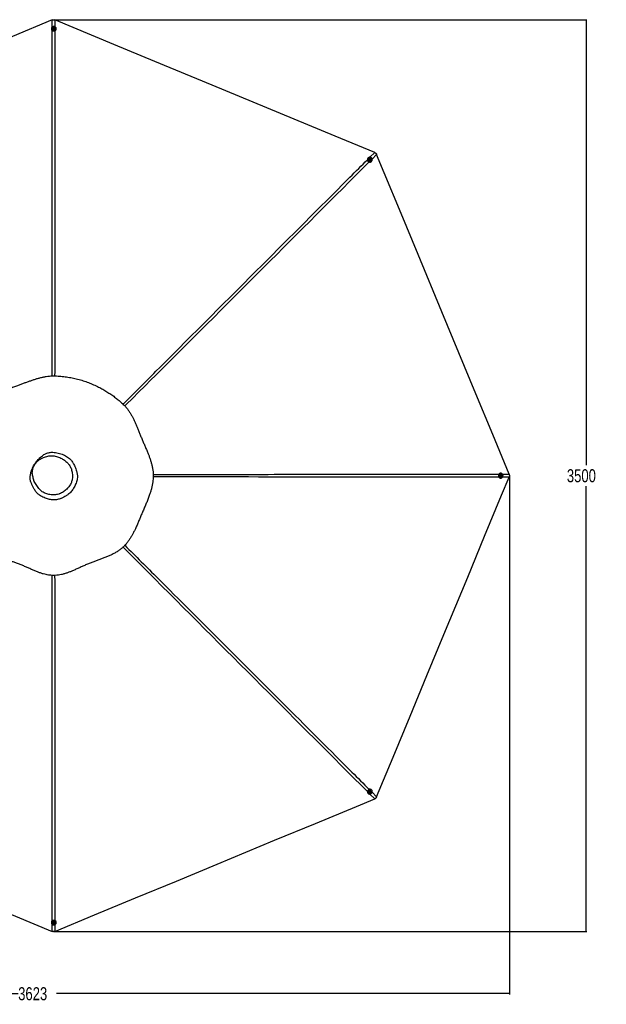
# Paper-space layout 'Surface Plate' of a CAD drawing. Header units: millimetres. Extents: x 2386 to 18395, y 1192 to 15955.
# Tile 35 of 48: x 6305 to 10808, y 8398 to 15955. Entities that reach past the tile are written whole.
import ezdxf

# ---------------------------------------------------------------- set-up
doc = ezdxf.new("R2010")
doc.units = ezdxf.units.MM
doc.layers.add('COMPONENT_GEOMETRY', color=7, linetype='Continuous')
doc.styles.add('SLDTEXTSTYLE1', font='TXT', dxfattribs={"width": 0.75})
doc.dimstyles.new('SLDDIMSTYLE2', dxfattribs={"dimtxt": 100, "dimasz": 6.604, "dimexe": 0, "dimexo": 0.0625, "dimgap": 25, "dimtad": 0, "dimtih": 1, "dimtoh": 1, "dimdec": 0, "dimlfac": 0.5, "dimrnd": 1e-09, "dimzin": 12, "dimdsep": 46, "dimtxsty": 'SLDTEXTSTYLE1', "dimsah": 1, "dimcen": 0.09, "dimadec": 0, "dimazin": 3, "dimtfac": 1, "dimtdec": 3, "dimtofl": 0, "dimtmove": 0, "dimatfit": 3, "dimfxl": 1, "dimfrac": 2, "dimtolj": 1, "dimtzin": 12, "dimarcsym": 0})

# ---------------------------------------------------------------- blocks, each defined once
blk = doc.blocks.new('_D_8')
at = {"layer": 'COMPONENT_GEOMETRY', "color": 7, "ltscale": 2}
for p, q in [((6586.8, 15955.4), (10659.2, 15955.4)), ((10652.8, 15955.4), (10652.8, 12534.8)), ((10652.8, 8955.6), (10652.8, 12376.1)), ((6601.7, 8955.6), (10659.2, 8955.6))]:
    blk.add_line(p, q, dxfattribs=at)
for points in [[(10652.8, 15955.4), (10651.8, 15948.8), (10653.8, 15948.8)], [(10652.8, 8955.6), (10653.8, 8962.2), (10651.8, 8962.2)]]:
    blk.add_solid(points, dxfattribs=at)
at = {"layer": 'COMPONENT_GEOMETRY', "color": 7, "ltscale": 2, "insert": (10505, 12505), "char_height": 100, "attachment_point": 1, "style": 'SLDTEXTSTYLE1'}
blk.add_mtext('3500', dxfattribs=at)
blk = doc.blocks.new('_D_9')
at = {"layer": 'COMPONENT_GEOMETRY', "color": 7, "ltscale": 2}
for p, q in [((10064.2, 12394.7), (10064.2, 8473.1)), ((2818.4, 12319.2), (2818.4, 8473.1)), ((2818.4, 8479.5), (6293.5, 8479.5)), ((10064.2, 8479.5), (6589.1, 8479.5))]:
    blk.add_line(p, q, dxfattribs=at)
for points in [[(2818.4, 8479.5), (2825, 8478.4), (2825, 8480.5)], [(10064.2, 8479.5), (10057.6, 8480.5), (10057.6, 8478.4)]]:
    blk.add_solid(points, dxfattribs=at)
at = {"layer": 'COMPONENT_GEOMETRY', "color": 7, "ltscale": 2, "insert": (6293.5, 8529), "char_height": 100, "attachment_point": 1, "style": 'SLDTEXTSTYLE1'}
blk.add_mtext('3623', dxfattribs=at)

psp = doc.layouts.new('Surface Plate')

# ---------------------------------------------------------------- linework, layer by layer
at = {"color": 8, "linetype": 'Continuous', "lineweight": 25, "ltscale": 2}
for p, q in [((6553.75, 15897.66), (6553.74, 15953.18)), ((6574.98, 15953.18), (6574.97, 15901.48)), ((8992.84, 14898.95), (9030.11, 14936.23)), ((9045.13, 14921.21), (9009.79, 14885.89)), ((10062.07, 12444.84), (10011.91, 12444.85)), ((10012.07, 12466.08), (10062.07, 12466.08)), ((9030.11, 9974.7), (8992.83, 10011.99)), ((9009.74, 10025.09), (9045.13, 9989.71)), ((6553.74, 8957.75), (6553.75, 9013.22)), ((6574.97, 9009.48), (6574.98, 8957.75))]:
    psp.add_line(p, q, dxfattribs=at)
at = {"color": 7, "linetype": 'Continuous', "lineweight": 25, "ltscale": 2}
for p, q in [((6548.41, 15886.03), (6548.42, 15884.62)), ((6557.71, 15886.38), (6557.71, 15886.07)), ((6563.75, 15888.59), (6565.72, 15891.2)), ((6565.23, 15885.72), (6563.75, 15888.59)), ((6564.14, 15887.84), (6564.74, 15888.64)), ((6564.74, 15888.64), (6565.73, 15889.94)), ((6568.68, 15885.47), (6565.23, 15885.72)), ((6565.72, 15891.2), (6569.18, 15890.94)), ((6565.73, 15889.94), (6565.72, 15891.2)), ((6565.73, 15889.94), (6567.46, 15889.81)), ((6567.46, 15889.81), (6569.18, 15889.68)), ((6570.66, 15888.07), (6568.68, 15885.47)), ((6569.18, 15890.94), (6570.66, 15888.07)), ((6569.18, 15889.68), (6569.18, 15890.94)), ((6569.18, 15889.68), (6569.92, 15888.25)), ((6569.92, 15888.25), (6570.27, 15887.57)), ((6576.71, 15886.16), (6576.71, 15886.46)), ((6586.02, 15884.79), (6586.01, 15886.2)), ((8979.71, 14894.55), (8978.72, 14893.56)), ((8986.52, 14888.21), (8986.31, 14888)), ((8991.36, 14882.42), (8992.35, 14885.49)), ((8993.62, 14879.79), (8991.36, 14882.42)), ((8992.09, 14884.69), (8993.08, 14884.83)), ((8992.35, 14885.49), (8995.58, 14885.94)), ((8993.08, 14884.83), (8994.7, 14885.05)), ((8996.86, 14880.24), (8993.62, 14879.79)), ((8994.7, 14885.05), (8995.58, 14885.94)), ((8994.7, 14885.05), (8995.83, 14883.74)), ((8995.58, 14885.94), (8997.84, 14883.32)), ((8995.83, 14883.74), (8996.96, 14882.43)), ((8996.47, 14880.89), (8996.23, 14880.16)), ((8996.96, 14882.43), (8996.47, 14880.89)), ((8997.84, 14883.32), (8996.86, 14880.24)), ((8996.96, 14882.43), (8997.84, 14883.32)), ((8999.79, 14874.6), (9000, 14874.82)), ((9005.39, 14867.05), (9006.38, 14868.05)), ((9997.86, 12474.26), (9996.46, 12474.26)), ((9996.46, 12436.66), (9997.86, 12436.66)), ((9997.2, 12453.98), (9997.46, 12457.43)), ((9999.81, 12452.01), (9997.2, 12453.98)), ((9997.46, 12457.43), (10000.32, 12458.92)), ((9998.16, 12464.96), (9997.86, 12464.96)), ((9997.86, 12445.96), (9998.16, 12445.96)), ((9999.99, 12452.75), (9999.3, 12452.39)), ((9999.58, 12458.53), (10000.38, 12457.93)), ((10002.68, 12453.49), (9999.81, 12452.01)), ((10001.42, 12453.49), (9999.99, 12452.75)), ((10000.32, 12458.92), (10002.93, 12456.94)), ((10000.38, 12457.93), (10001.68, 12456.94)), ((10001.55, 12455.22), (10001.42, 12453.49)), ((10001.42, 12453.49), (10002.68, 12453.49)), ((10001.68, 12456.94), (10001.55, 12455.22)), ((10001.68, 12456.94), (10002.93, 12456.94)), ((10002.93, 12456.94), (10002.68, 12453.49)), ((8978.72, 10017.37), (8979.71, 10016.37)), ((8986.31, 10022.93), (8986.52, 10022.71)), ((8991.53, 10029.04), (8994.15, 10031.3)), ((8991.98, 10025.8), (8991.53, 10029.04)), ((8992.63, 10026.2), (8991.89, 10026.44)), ((8995.06, 10024.82), (8991.98, 10025.8)), ((8994.17, 10025.71), (8992.63, 10026.2)), ((8994.15, 10031.3), (8997.23, 10030.32)), ((8995.49, 10026.84), (8994.17, 10025.71)), ((8994.17, 10025.71), (8995.06, 10024.82)), ((8997.68, 10027.08), (8995.06, 10024.82)), ((8996.8, 10027.97), (8995.49, 10026.84)), ((8996.43, 10030.57), (8996.57, 10029.59)), ((8996.57, 10029.59), (8996.8, 10027.97)), ((8996.8, 10027.97), (8997.68, 10027.08)), ((8997.23, 10030.32), (8997.68, 10027.08)), ((9000, 10036.1), (8999.79, 10036.32)), ((9006.38, 10042.88), (9005.39, 10043.87)), ((6548.42, 9026.3), (6548.41, 9024.89)), ((6557.71, 9024.85), (6557.71, 9024.55)), ((6563.75, 9022.85), (6565.72, 9025.46)), ((6565.24, 9019.99), (6563.75, 9022.85)), ((6564.5, 9022.68), (6564.14, 9023.37)), ((6565.24, 9021.24), (6564.5, 9022.68)), ((6565.24, 9021.24), (6565.24, 9019.99)), ((6566.97, 9021.11), (6565.24, 9021.24)), ((6568.69, 9019.73), (6565.24, 9019.99)), ((6565.72, 9025.46), (6569.17, 9025.2)), ((6568.69, 9020.98), (6566.97, 9021.11)), ((6570.66, 9022.34), (6568.69, 9019.73)), ((6569.68, 9022.29), (6568.69, 9020.98)), ((6568.69, 9020.98), (6568.69, 9019.73)), ((6569.17, 9025.2), (6570.66, 9022.34)), ((6570.27, 9023.08), (6569.68, 9022.29)), ((6576.71, 9024.46), (6576.71, 9024.77)), ((6586.01, 9024.73), (6586.02, 9026.14))]:
    psp.add_line(p, q, dxfattribs=at)
at = {"color": 7, "linetype": 'Continuous', "lineweight": 25, "ltscale": 2, "flags": 128}
for points in [[(6553.74, 15953.18), (6249.15, 15827.01), (5935.08, 15696.92), (5621, 15566.82), (5306.93, 15436.73), (4866.89, 15254.46), (4552.82, 15124.37), (4238.74, 14994.27), (4100.46, 14937)], [(9030.11, 14936.23), (8725.52, 15062.39), (8411.45, 15192.49), (8097.37, 15322.58), (7783.29, 15452.68), (7343.26, 15634.94), (7029.18, 15765.04), (6715.11, 15895.13), (6574.98, 15953.18)], [(6585.48, 15890.18), (6584.27, 15893.37), (6582.4, 15896.27), (6579.94, 15898.79), (6577, 15900.81), (6573.68, 15902.28), (6570.11, 15903.12), (6566.43, 15903.31), (6562.78, 15902.83), (6559.3, 15901.72), (6556.13, 15900.01), (6553.38, 15897.76), (6551.16, 15895.06), (6549.56, 15892.02), (6548.64, 15888.76), (6548.43, 15885.39), (6548.94, 15882.05), (6550.16, 15878.86), (6552.03, 15875.96), (6554.48, 15873.44), (6557.43, 15871.42), (6560.75, 15869.95), (6564.31, 15869.11), (6567.99, 15868.92), (6571.64, 15869.4), (6575.12, 15870.51), (6578.3, 15872.23), (6581.05, 15874.47), (6583.27, 15877.17), (6584.87, 15880.21), (6585.79, 15883.48), (6586, 15886.84), (6585.48, 15890.18)], [(6567.99, 15895.09), (6565.41, 15894.96), (6562.96, 15894.19), (6560.83, 15892.85), (6559.17, 15891.04), (6558.1, 15888.88), (6557.71, 15886.54), (6558.03, 15884.19), (6559.03, 15882), (6560.63, 15880.15), (6562.72, 15878.76), (6565.15, 15877.93), (6567.73, 15877.74), (6570.27, 15878.19), (6572.58, 15879.25), (6574.5, 15880.85), (6575.87, 15882.85), (6576.6, 15885.12), (6576.64, 15887.49), (6575.98, 15889.78), (6574.66, 15891.82), (6572.8, 15893.46), (6570.52, 15894.58), (6567.99, 15895.09)], [(6567.59, 15892.66), (6565.75, 15892.47), (6564.13, 15891.65), (6562.98, 15890.32), (6562.47, 15888.69), (6562.68, 15887), (6563.58, 15885.52), (6565.03, 15884.46), (6566.81, 15884), (6568.65, 15884.19), (6570.27, 15885.02), (6571.43, 15886.35), (6571.94, 15887.98), (6571.73, 15889.66), (6570.83, 15891.14), (6569.38, 15892.2), (6567.59, 15892.66)], [(8978.72, 14893.56), (8978.26, 14893.07), (8976.26, 14890.34), (8974.87, 14887.23), (8974.13, 14883.85), (8974.09, 14880.34), (8974.74, 14876.82), (8976.05, 14873.44), (8977.98, 14870.32), (8980.45, 14867.58), (8983.36, 14865.34), (8986.61, 14863.67), (8990.07, 14862.64), (8993.6, 14862.28), (8997.08, 14862.62), (9000.36, 14863.64), (9003.32, 14865.3), (9005.39, 14867.05)], [(9008.84, 14871.26), (9010.24, 14874.37), (9010.97, 14877.75), (9011.01, 14881.27), (9010.36, 14884.78), (9009.05, 14888.17), (9007.12, 14891.28), (9004.66, 14894.02), (9001.74, 14896.27), (8998.49, 14897.94), (8995.03, 14898.97), (8991.5, 14899.32), (8988.02, 14898.98), (8984.74, 14897.96), (8981.78, 14896.3), (8979.25, 14894.07), (8977.25, 14891.34), (8975.86, 14888.23), (8975.13, 14884.85), (8975.08, 14881.33), (8975.73, 14877.82), (8977.04, 14874.44), (8978.97, 14871.32), (8981.44, 14868.58), (8984.35, 14866.34), (8987.6, 14864.66), (8991.06, 14863.63), (8994.59, 14863.28), (8998.07, 14863.62), (9001.35, 14864.64), (9004.31, 14866.3), (9006.84, 14868.53), (9008.84, 14871.26)], [(8999.94, 14887.1), (8998.03, 14888.83), (8995.75, 14890.02), (8993.3, 14890.59), (8990.84, 14890.47), (8988.56, 14889.7), (8986.63, 14888.32), (8985.19, 14886.43), (8984.35, 14884.18), (8984.17, 14881.73), (8984.66, 14879.27), (8985.8, 14876.97), (8987.48, 14875.01), (8989.6, 14873.53), (8991.99, 14872.65), (8994.47, 14872.42), (8996.86, 14872.87), (8998.99, 14873.96), (9000.69, 14875.61), (9001.84, 14877.7), (9002.35, 14880.07), (9002.19, 14882.55), (9001.37, 14884.95), (8999.94, 14887.1)], [(10062.07, 12466.08), (9935.91, 12770.67), (9805.82, 13084.74), (9675.72, 13398.82), (9545.63, 13712.9), (9363.36, 14152.93), (9233.26, 14467.01), (9103.17, 14781.08), (9045.13, 14921.21)], [(8997.95, 14885.66), (8996.51, 14886.82), (8994.78, 14887.38), (8993.02, 14887.26), (8991.51, 14886.47), (8990.46, 14885.12), (8990.05, 14883.44), (8990.33, 14881.67), (8991.26, 14880.08), (8992.7, 14878.91), (8994.43, 14878.35), (8996.19, 14878.48), (8997.7, 14879.27), (8998.74, 14880.61), (8999.16, 14882.3), (8998.88, 14884.07), (8997.95, 14885.66)], [(9996.46, 12474.26), (9995.73, 12474.25), (9992.38, 12473.73), (9989.2, 12472.51), (9986.29, 12470.64), (9983.77, 12468.18), (9981.74, 12465.24), (9980.28, 12461.92), (9979.44, 12458.35), (9979.25, 12454.67), (9979.72, 12451.02), (9980.84, 12447.54), (9982.55, 12444.37), (9984.8, 12441.62), (9987.5, 12439.4), (9990.55, 12437.8), (9993.81, 12436.88), (9996.46, 12436.66)], [(10001.93, 12437.2), (10005.12, 12438.41), (10008.03, 12440.29), (10010.54, 12442.74), (10012.57, 12445.69), (10014.04, 12449.01), (10014.88, 12452.58), (10015.07, 12456.26), (10014.59, 12459.91), (10013.48, 12463.39), (10011.76, 12466.56), (10009.51, 12469.31), (10006.81, 12471.52), (10003.77, 12473.12), (10000.5, 12474.04), (9997.13, 12474.25), (9993.79, 12473.73), (9990.6, 12472.51), (9987.69, 12470.64), (9985.18, 12468.18), (9983.15, 12465.24), (9981.68, 12461.92), (9980.84, 12458.35), (9980.65, 12454.67), (9981.13, 12451.02), (9982.24, 12447.54), (9983.96, 12444.37), (9986.21, 12441.62), (9988.91, 12439.4), (9991.95, 12437.8), (9995.22, 12436.88), (9998.59, 12436.68), (10001.93, 12437.2)], [(9045.13, 9989.71), (9171.29, 10294.3), (9301.38, 10608.38), (9431.48, 10922.45), (9561.57, 11236.53), (9743.84, 11676.56), (9873.94, 11990.64), (10004.03, 12304.71), (10062.07, 12444.84)], [(10006.84, 12454.69), (10006.71, 12457.27), (10005.94, 12459.72), (10004.6, 12461.85), (10002.78, 12463.51), (10000.62, 12464.58), (9998.28, 12464.96), (9995.93, 12464.64), (9993.74, 12463.64), (9991.88, 12462.04), (9990.49, 12459.94), (9989.67, 12457.52), (9989.48, 12454.94), (9989.93, 12452.4), (9990.99, 12450.09), (9992.58, 12448.17), (9994.59, 12446.8), (9996.87, 12446.07), (9999.24, 12446.03), (10001.53, 12446.7), (10003.57, 12448.01), (10005.21, 12449.88), (10006.33, 12452.16), (10006.84, 12454.69)], [(10004.4, 12455.08), (10004.21, 12456.92), (10003.38, 12458.54), (10002.05, 12459.69), (10000.42, 12460.2), (9998.73, 12459.98), (9997.25, 12459.08), (9996.19, 12457.63), (9995.73, 12455.85), (9995.92, 12454.01), (9996.75, 12452.39), (9998.08, 12451.24), (9999.71, 12450.73), (10001.4, 12450.94), (10002.88, 12451.84), (10003.94, 12453.29), (10004.4, 12455.08)], [(9005.39, 10043.87), (9004.82, 10044.42), (9002.09, 10046.41), (8998.98, 10047.8), (8995.6, 10048.53), (8992.08, 10048.58), (8988.56, 10047.93), (8985.18, 10046.61), (8982.06, 10044.68), (8979.32, 10042.22), (8977.08, 10039.3), (8975.41, 10036.05), (8974.38, 10032.6), (8974.03, 10029.06), (8974.37, 10025.59), (8975.39, 10022.31), (8977.05, 10019.35), (8978.72, 10017.37)], [(8983.01, 10013.83), (8986.13, 10012.44), (8989.51, 10011.71), (8993.02, 10011.67), (8996.54, 10012.32), (8999.93, 10013.63), (9003.05, 10015.56), (9005.78, 10018.03), (9008.03, 10020.95), (9009.7, 10024.19), (9010.73, 10027.65), (9011.08, 10031.18), (9010.74, 10034.65), (9009.71, 10037.93), (9008.05, 10040.89), (9005.81, 10043.42), (9003.08, 10045.42), (8999.97, 10046.81), (8996.59, 10047.54), (8993.07, 10047.58), (8989.55, 10046.93), (8986.17, 10045.62), (8983.05, 10043.69), (8980.31, 10041.22), (8978.07, 10038.3), (8976.4, 10035.06), (8975.37, 10031.6), (8975.02, 10028.07), (8975.36, 10024.59), (8976.38, 10021.31), (8978.04, 10018.35), (8980.28, 10015.83), (8983.01, 10013.83)], [(8998.85, 10022.73), (9000.58, 10024.65), (9001.78, 10026.92), (9002.34, 10029.38), (9002.22, 10031.84), (9001.45, 10034.11), (9000.06, 10036.04), (8998.17, 10037.48), (8995.92, 10038.32), (8993.47, 10038.5), (8991, 10038), (8988.71, 10036.86), (8986.75, 10035.18), (8985.27, 10033.06), (8984.39, 10030.68), (8984.16, 10028.2), (8984.61, 10025.81), (8985.7, 10023.68), (8987.35, 10021.99), (8989.44, 10020.84), (8991.82, 10020.32), (8994.3, 10020.49), (8996.7, 10021.31), (8998.85, 10022.73)], [(8997.4, 10024.72), (8998.56, 10026.16), (8999.12, 10027.89), (8999, 10029.64), (8998.2, 10031.15), (8996.86, 10032.2), (8995.17, 10032.61), (8993.4, 10032.33), (8991.81, 10031.4), (8990.65, 10029.96), (8990.08, 10028.23), (8990.21, 10026.47), (8991.01, 10024.96), (8992.35, 10023.92), (8994.03, 10023.51), (8995.81, 10023.79), (8997.4, 10024.72)], [(4100.46, 9973.93), (4405.05, 9847.77), (4719.13, 9717.67), (5033.2, 9587.58), (5347.28, 9457.48), (5785.46, 9275.98), (6099.54, 9145.89), (6413.61, 9015.79), (6553.74, 8957.75)], [(6574.98, 8957.75), (6879.57, 9083.91), (7193.64, 9214.01), (7507.72, 9344.1), (7821.79, 9474.2), (8261.83, 9656.46), (8575.9, 9786.56), (8889.98, 9916.65), (9030.11, 9974.7)], [(6548.95, 9020.74), (6550.17, 9017.56), (6552.05, 9014.65), (6554.51, 9012.14), (6557.45, 9010.11), (6560.77, 9008.65), (6564.34, 9007.81), (6568.02, 9007.62), (6571.67, 9008.09), (6575.15, 9009.21), (6578.32, 9010.92), (6581.07, 9013.17), (6583.28, 9015.86), (6584.88, 9018.9), (6585.79, 9022.17), (6586, 9025.54), (6585.48, 9028.88), (6584.26, 9032.06), (6582.38, 9034.97), (6579.92, 9037.48), (6576.97, 9039.51), (6573.65, 9040.97), (6570.08, 9041.81), (6566.4, 9042), (6562.75, 9041.53), (6559.28, 9040.41), (6556.1, 9038.7), (6553.36, 9036.45), (6551.15, 9033.75), (6549.55, 9030.72), (6548.63, 9027.45), (6548.43, 9024.08), (6548.95, 9020.74)], [(6566.45, 9015.84), (6569.03, 9015.97), (6571.48, 9016.73), (6573.61, 9018.07), (6575.27, 9019.89), (6576.33, 9022.05), (6576.71, 9024.39), (6576.39, 9026.74), (6575.39, 9028.92), (6573.78, 9030.78), (6571.69, 9032.17), (6569.26, 9032.99), (6566.68, 9033.19), (6564.14, 9032.73), (6561.83, 9031.67), (6559.92, 9030.08), (6558.55, 9028.07), (6557.82, 9025.8), (6557.79, 9023.43), (6558.45, 9021.15), (6559.77, 9019.11), (6561.64, 9017.47), (6563.92, 9016.35), (6566.45, 9015.84)], [(6566.82, 9018.26), (6568.66, 9018.46), (6570.28, 9019.28), (6571.43, 9020.61), (6571.94, 9022.24), (6571.72, 9023.92), (6570.82, 9025.41), (6569.37, 9026.46), (6567.59, 9026.93), (6565.75, 9026.73), (6564.13, 9025.91), (6562.98, 9024.58), (6562.47, 9022.95), (6562.68, 9021.26), (6563.58, 9019.78), (6565.04, 9018.73), (6566.82, 9018.26)]]:
    psp.add_lwpolyline(points, dxfattribs=at)
at = {"color": 7, "linetype": 'Continuous', "lineweight": 25, "ltscale": 4}
for centre, radius, start, end in [((6564.93, 15884.84), 16.51, 180.748052, 228.691586), ((6567.21, 15886.78), 9.52, 184.248177, 356.262292), ((6566.82, 15887.05), 2.62, 142.625688, 167.923958), ((6567.19, 15886.71), 3.11, 85.027494, 141.800494), ((6567.28, 15886.81), 3, 28.57254, 86.716231), ((6567.63, 15887.06), 2.58, 8.547781, 27.359701), ((6568.78, 15885.11), 17.24, 289.588105, 358.919765), ((8993.51, 14881.77), 9.52, 139.14731, 311.214664), ((8993.44, 14882.22), 2.63, 97.728979, 122.892477), ((8993.45, 14881.74), 3.11, 40.023174, 96.828815), ((8993.59, 14881.74), 3, 343.544802, 41.717828), ((8994.03, 14881.66), 2.55, 323.298994, 342.464676), ((9998.52, 12455.46), 9.52, 93.953374, 266.046626), ((9998.81, 12455.03), 2.57, 278.231328, 297.431148), ((9998.79, 12455.84), 2.63, 52.756706, 77.820281), ((9998.55, 12455.39), 3.01, 298.565259, 356.707098), ((9998.46, 12455.49), 3.1, 355.011379, 51.858341), ((8993.51, 10029.16), 9.52, 48.78361, 220.854416), ((8993.41, 10028.65), 2.57, 233.193867, 252.456112), ((8993.48, 10029.09), 3.01, 253.616431, 311.697807), ((8993.49, 10029.22), 3.1, 310.01071, 6.870672), ((8994.01, 10029.25), 2.58, 7.564996, 32.903773), ((6564.97, 9026.07), 16.55, 131.370781, 179.189581), ((6567.21, 9024.15), 9.52, 3.735465, 175.754067), ((6566.79, 9023.87), 2.58, 188.289314, 207.464173), ((6567.14, 9024.12), 3.01, 208.646807, 266.702025), ((6567.24, 9024.21), 3.1, 265.009641, 321.851422), ((6567.58, 9023.88), 2.63, 322.791119, 347.506173), ((6568.69, 9025.74), 17.34, 1.298652, 70.193478)]:
    psp.add_arc(centre, radius, start, end, dxfattribs=at)
at = {"color": 7, "linetype": 'Continuous', "lineweight": 25, "ltscale": 2}
for points, knots in [([(6553.74, 15953.18), (6556, 15953.95), (6559.07, 15955), (6563.86, 15955.44), (6567.87, 15955.25), (6571.83, 15954.39), (6574.14, 15953.5), (6574.98, 15953.18)], [0, 0, 0, 0, 0.3261735, 0.4447589, 0.660293, 0.8759336, 1, 1, 1, 1]), ([(9030.11, 14936.23), (9032.25, 14935.18), (9035.17, 14933.75), (9038.87, 14930.67), (9041.56, 14927.71), (9043.76, 14924.29), (9044.76, 14922.03), (9045.13, 14921.21)], [0, 0, 0, 0, 0.3261838, 0.4447771, 0.660301, 0.8759349, 1, 1, 1, 1]), ([(6309.43, 11773.38), (6318.56, 11769.73), (6336.78, 11762.46), (6363.46, 11750.73), (6389.71, 11738.96), (6415.72, 11727.45), (6440.33, 11717.21), (6463.72, 11708.46), (6485.96, 11701.3), (6506.75, 11695.97), (6525.96, 11692.38), (6543.43, 11690.26), (6561.1, 11689.38), (6580.89, 11689.83), (6602.69, 11692.07), (6626.22, 11696.46), (6649.4, 11702.52), (6672.24, 11709.93), (6694.79, 11718.4), (6718.64, 11728.29), (6743.88, 11739.5), (6770.69, 11751.77), (6797.8, 11764.07), (6825.35, 11775.99), (6852.81, 11786.83), (6879.86, 11796.88), (6906.33, 11806.44), (6932.69, 11816.04), (6958.84, 11825.95), (6984.69, 11836.5), (7010.09, 11848.02), (7034.88, 11860.84), (7057.93, 11874.76), (7079.04, 11889.82), (7098.01, 11905.85), (7115.39, 11923.43), (7131.27, 11942.18), (7145.77, 11961.95), (7159.07, 11982.58), (7171.34, 12003.91), (7182.76, 12025.83), (7194.25, 12049.79), (7205.9, 12075.83), (7217.89, 12103.98), (7229.84, 12132.66), (7242, 12161.6), (7254.67, 12190.94), (7267.46, 12220.59), (7280.1, 12250.64), (7292.09, 12280.77), (7302.35, 12308.95), (7310.82, 12335.26), (7317.59, 12359.63), (7323.16, 12384.31), (7326.98, 12407.28), (7329.25, 12428.38), (7330.27, 12447.47), (7330.2, 12466.53), (7328.78, 12487.59), (7325.64, 12510.54), (7320.54, 12535.14), (7314.06, 12559.3), (7306.48, 12583.06), (7298.04, 12606.48), (7288.34, 12631.2), (7277.47, 12657.31), (7265.58, 12684.91), (7253.61, 12712.59), (7241.9, 12740.28), (7230.81, 12767.74), (7220.22, 12794.45), (7209.96, 12820.15), (7199.81, 12844.76), (7189.52, 12868.35), (7178.87, 12891.02), (7167.61, 12912.83), (7155.53, 12933.76), (7142.44, 12953.77), (7128.17, 12972.75), (7110.12, 12993.26), (7087.62, 13014.64), (7061.46, 13037.63), (7033.92, 13059.48), (7005.13, 13080.24), (6975, 13099.93), (6943.64, 13118.45), (6909.44, 13136.61), (6872.45, 13154.03), (6832.61, 13170.31), (6791.86, 13184.53), (6750.27, 13196.63), (6707.94, 13206.5), (6672.14, 13212.76), (6643.22, 13216.53), (6621.39, 13218.73), (6599.44, 13220.27), (6577.55, 13221.13), (6555.93, 13221.31), (6533.28, 13219.99), (6509.71, 13217.08), (6485.21, 13212.54), (6461.1, 13206.82), (6437.26, 13200.16), (6413.51, 13192.71), (6389.67, 13184.65), (6365.56, 13176.07), (6341.04, 13167.12), (6316.07, 13157.98), (6288.7, 13147.97), (6259.15, 13136.96), (6227.57, 13124.64), (6196.04, 13111.49), (6169.17, 13099.19), (6146.79, 13087.98), (6128.78, 13078.25), (6110.75, 13067.67), (6092.73, 13056.07), (6074.77, 13043.25), (6057.05, 13029.07), (6040.6, 13014.12), (6025.58, 12998.65), (6012.14, 12982.69), (6000.07, 12965.39), (5989.26, 12946.99), (5979.63, 12927.64), (5971.02, 12907.49), (5963.25, 12886.64), (5955.77, 12864.08), (5948.47, 12839.77), (5941.14, 12813.66), (5933.8, 12786.82), (5926.1, 12759.44), (5917.97, 12731.87), (5909.69, 12704.38), (5901.47, 12677.07), (5893.46, 12649.94), (5885.86, 12622.94), (5878.84, 12595.99), (5872.56, 12569.03), (5867.23, 12542), (5863.05, 12514.87), (5860.51, 12490.35), (5859.33, 12468.59), (5859.08, 12449.62), (5860.12, 12430.76), (5862.44, 12412.12), (5866.08, 12392.24), (5871.12, 12371.25), (5877.49, 12349.2), (5884.52, 12327.49), (5892.28, 12304.99), (5900.56, 12281.59), (5909.08, 12257.11), (5917.14, 12232.48), (5924.41, 12207.69), (5930.61, 12182.92), (5936.04, 12158.5), (5941.57, 12131.57), (5947.34, 12102.55), (5953.8, 12071.78), (5960.85, 12042.44), (5968.98, 12014.39), (5978.15, 11989.04), (5988.4, 11966.33), (5999.59, 11946.21), (6012.49, 11927.43), (6027.12, 11910.25), (6043.14, 11894.62), (6061.44, 11879.57), (6082.06, 11865.37), (6104.9, 11852.16), (6128.52, 11840.45), (6152.78, 11829.9), (6177.61, 11820.19), (6202.98, 11811.01), (6228.89, 11802.05), (6255.33, 11793.01), (6282.31, 11783.62), (6300.33, 11776.82), (6309.43, 11773.38)], [0, 0, 0, 0, 0.0062079, 0.0123847, 0.0185275, 0.0246371, 0.0307135, 0.0357515, 0.0407646, 0.0457516, 0.0494761, 0.0531858, 0.0568885, 0.0606336, 0.0656625, 0.0707159, 0.0757948, 0.0808976, 0.0860264, 0.0911809, 0.0973971, 0.1036484, 0.1099362, 0.116261, 0.1226055, 0.1285507, 0.1344957, 0.140439, 0.1463798, 0.1523162, 0.1582479, 0.1641726, 0.1700884, 0.1753383, 0.1805792, 0.1857567, 0.1909068, 0.1960997, 0.2013354, 0.2066101, 0.2119258, 0.2172802, 0.2237535, 0.230278, 0.2368554, 0.2434816, 0.2500953, 0.257012, 0.2639405, 0.2708741, 0.2778026, 0.2832351, 0.2886523, 0.294047, 0.299413, 0.3034569, 0.3074802, 0.3114793, 0.3154719, 0.3208122, 0.32617, 0.3315397, 0.3369132, 0.3422866, 0.3476539, 0.3540791, 0.3604807, 0.3668553, 0.3731968, 0.3794439, 0.385547, 0.3914459, 0.3971495, 0.4026894, 0.4080894, 0.4133727, 0.4185521, 0.423644, 0.428662, 0.4336209, 0.4408799, 0.4482224, 0.4556009, 0.4630516, 0.4706144, 0.4783049, 0.4860229, 0.4950455, 0.5040918, 0.5131651, 0.5222697, 0.5314084, 0.540585, 0.5451896, 0.5498053, 0.5544325, 0.5590731, 0.5636264, 0.5680646, 0.5733929, 0.5787173, 0.5840504, 0.5894025, 0.5947853, 0.6002095, 0.6056867, 0.6112314, 0.6168531, 0.6225078, 0.6296062, 0.6367709, 0.6440355, 0.6514437, 0.6557602, 0.6601503, 0.6646266, 0.6692039, 0.6739001, 0.6787295, 0.6836315, 0.6879634, 0.6923324, 0.6967724, 0.7013022, 0.7059222, 0.710634, 0.7154345, 0.7203229, 0.7260146, 0.7318156, 0.7377239, 0.7437359, 0.7497899, 0.7558437, 0.7618906, 0.7679227, 0.7739342, 0.7799172, 0.785863, 0.7917628, 0.7976083, 0.8033903, 0.807398, 0.8113778, 0.8153479, 0.8193167, 0.8232851, 0.8282375, 0.8331799, 0.8381049, 0.843009, 0.8485831, 0.8541205, 0.8596181, 0.8650714, 0.8704441, 0.8757132, 0.8808802, 0.8878858, 0.894593, 0.9010551, 0.9073121, 0.913395, 0.9183508, 0.9232159, 0.9280042, 0.9327336, 0.9374299, 0.9421127, 0.9477262, 0.9533461, 0.9589832, 0.9646483, 0.9703546, 0.9761133, 0.9819397, 0.9878498, 0.9938627, 1, 1, 1, 1]), ([(6405.26, 12518.39), (6405.26, 12518.39), (6405.26, 12523.32), (6413.07, 12531.31), (6419.36, 12543.04), (6427.4, 12554.42), (6436.29, 12566.43), (6447.42, 12579.22), (6459.58, 12591.94), (6472.39, 12603.54), (6484.93, 12612.98), (6497, 12620.31), (6508.28, 12625.79), (6520.45, 12630.19), (6533.42, 12633.27), (6547.05, 12635), (6563.05, 12634.85), (6581.2, 12632.74), (6601.42, 12629.02), (6621.25, 12623.56), (6640, 12616.59), (6657.52, 12608.13), (6673.63, 12598.21), (6687.22, 12587.65), (6698.18, 12576.72), (6706.85, 12565.99), (6714.52, 12554.52), (6722, 12540.99), (6729.2, 12525.43), (6736, 12507.88), (6741.11, 12491.93), (6744.84, 12477.74), (6747.18, 12465.36), (6748.44, 12452.82), (6748.25, 12438.91), (6745.83, 12423.48), (6741.18, 12406.8), (6734.85, 12390.26), (6727.66, 12374.55), (6719.78, 12359.64), (6710.87, 12345.83), (6700.73, 12332.9), (6689.7, 12321.8), (6676.55, 12311), (6661.48, 12300.31), (6643.6, 12289.97), (6628.43, 12282.77), (6619.19, 12279.26), (6616.39, 12278.19)], [0, 0, 0, 0, 0.0000001, 0.0203888, 0.0408104, 0.0565389, 0.0775527, 0.1026758, 0.1265044, 0.1503529, 0.1741361, 0.1913966, 0.208691, 0.2259309, 0.2447854, 0.2636958, 0.2825273, 0.3107722, 0.3391164, 0.3674426, 0.3956627, 0.4216722, 0.4477393, 0.473709, 0.492608, 0.5115985, 0.5306266, 0.5495768, 0.5754785, 0.6014139, 0.6273232, 0.6446617, 0.6620664, 0.6794061, 0.6966556, 0.7194267, 0.7437555, 0.7681564, 0.7925355, 0.8151216, 0.8378098, 0.8604359, 0.8829371, 0.9023168, 0.930722, 0.959185, 0.9875909, 1, 1, 1, 1]), ([(6604.64, 12313.94), (6606.82, 12314.71), (6614.21, 12317.33), (6626.35, 12323.1), (6640.58, 12331.76), (6653.86, 12341.67), (6666.26, 12352.52), (6677.66, 12364.3), (6687.86, 12377.12), (6696.06, 12390.11), (6702.16, 12403.09), (6706.4, 12415.74), (6709.61, 12430.35), (6711.09, 12446.9), (6710.41, 12465.11), (6708.09, 12482.1), (6704.4, 12497.75), (6699.41, 12511.9), (6693.01, 12525.34), (6685.27, 12537.93), (6676.4, 12549.61), (6666.15, 12560.48), (6654.56, 12570.34), (6641.86, 12579.23), (6627.71, 12587.25), (6612.29, 12594.5), (6595.66, 12600.91), (6578.53, 12605.74), (6561.56, 12608.75), (6544.87, 12609.27), (6528.62, 12607.34), (6512.48, 12603.55), (6495.75, 12598.06), (6478.8, 12590.87), (6464.25, 12582.94), (6453.11, 12575.53), (6445.74, 12569.72), (6441.32, 12565.67), (6435.66, 12560.22), (6429.41, 12553.38), (6421.61, 12542.33), (6415.08, 12530.98), (6409.33, 12518.31), (6405.87, 12507.59), (6404.48, 12499.22), (6403.7, 12492.1), (6402.38, 12483.68), (6401.96, 12472.08), (6404.13, 12458.88), (6407.8, 12444.3), (6411.12, 12432.46), (6413.17, 12423.21), (6414.73, 12416.73), (6418.71, 12406.83), (6426.13, 12394.17), (6436.34, 12378.57), (6446.99, 12364.83), (6457.3, 12352.48), (6467.48, 12341.72), (6478.99, 12332.17), (6491.94, 12324.44), (6505.84, 12318.22), (6521.12, 12313.39), (6537.56, 12309.85), (6555.05, 12307.73), (6572.25, 12307.43), (6588.96, 12309.29), (6599.41, 12312.39), (6604.64, 12313.94)], [0, 0, 0, 0, 0.0072718, 0.0247034, 0.042197, 0.0596603, 0.0768114, 0.0940401, 0.1112282, 0.1283238, 0.1422841, 0.1562931, 0.1702629, 0.1893058, 0.2084408, 0.2275358, 0.243241, 0.2589873, 0.2746863, 0.2900456, 0.3054423, 0.3207935, 0.3370213, 0.3532919, 0.3695319, 0.3881833, 0.4069079, 0.4255867, 0.4441752, 0.4610548, 0.4779518, 0.4955722, 0.5131997, 0.5333413, 0.5534763, 0.5653092, 0.5754626, 0.5830177, 0.5841912, 0.6002019, 0.6121116, 0.6267213, 0.6413547, 0.6559029, 0.6620257, 0.6681557, 0.6785108, 0.6888278, 0.7045763, 0.7204072, 0.7362416, 0.7432505, 0.7502556, 0.757216, 0.7767622, 0.7963497, 0.8159206, 0.8314718, 0.847024, 0.8624934, 0.8784064, 0.8943895, 0.9103303, 0.9287917, 0.9472894, 0.9657267, 0.9828583, 1, 1, 1, 1]), ([(6399.57, 12387.11), (6399.57, 12387.11), (6399.57, 12390.13), (6395.91, 12395.53), (6392.67, 12403.56), (6389.22, 12411.37), (6386.85, 12419.24), (6385.63, 12426.3), (6385.17, 12434.45), (6385.49, 12443.64), (6386.89, 12454.81), (6388.88, 12465.89), (6390.65, 12476.91), (6392.98, 12487.73), (6396.63, 12498.02), (6400.61, 12506.32), (6403.62, 12512.98), (6405.26, 12516.52), (6405.26, 12518.39), (6405.26, 12518.39)], [0, 0, 0, 0, 0.0000009, 0.0662459, 0.1325763, 0.1925473, 0.2526148, 0.3123649, 0.3488881, 0.4310746, 0.5135744, 0.5963927, 0.679015, 0.7584885, 0.8382841, 0.9179747, 0.9591141, 0.9999991, 1, 1, 1, 1]), ([(10062.07, 12466.08), (10062.85, 12463.83), (10063.9, 12460.75), (10064.34, 12455.96), (10064.15, 12451.95), (10063.29, 12447.99), (10062.4, 12445.68), (10062.07, 12444.84)], [0, 0, 0, 0, 0.3261729, 0.4447631, 0.6602858, 0.8759336, 1, 1, 1, 1]), ([(6616.39, 12278.19), (6611.77, 12276.64), (6602.51, 12273.53), (6588.18, 12270.48), (6573.17, 12268.88), (6557.59, 12269.33), (6541.69, 12271.6), (6526.04, 12275.27), (6509.48, 12280.34), (6492.04, 12286.7), (6474.08, 12295.03), (6458.79, 12304.16), (6446.46, 12314.01), (6436.73, 12323.82), (6428.02, 12334.52), (6418.18, 12348.39), (6409.83, 12366.08), (6399.57, 12379.41), (6399.57, 12387.11), (6399.57, 12387.11)], [0, 0, 0, 0, 0.0544241, 0.1089448, 0.1632684, 0.2226933, 0.2824351, 0.3424134, 0.4021635, 0.4758128, 0.549549, 0.622989, 0.6740771, 0.725444, 0.7769446, 0.8282144, 0.914098, 0.9999996, 1, 1, 1, 1]), ([(9045.13, 9989.71), (9044.97, 9989.36), (9044.2, 9987.54), (9042.42, 9984.41), (9039.27, 9980.52), (9035.24, 9977.24), (9031.97, 9975.48), (9030.22, 9974.74), (9030.11, 9974.7)], [0, 0, 0, 0, 0.0530518, 0.2728891, 0.4925322, 0.7381064, 0.9839518, 1, 1, 1, 1]), ([(6574.98, 8957.75), (6574.65, 8957.62), (6572.87, 8956.9), (6569.5, 8955.95), (6564.66, 8955.4), (6559.63, 8955.84), (6555.96, 8956.85), (6554.05, 8957.62), (6553.74, 8957.75)], [0, 0, 0, 0, 0.0487534, 0.2641453, 0.4793689, 0.7165293, 0.953912, 1, 1, 1, 1])]:
    psp.add_open_spline(points, degree=3, knots=knots, dxfattribs=at)
at = {"color": 8, "linetype": 'Continuous', "lineweight": 25, "ltscale": 2}
for points, knots in [([(6555, 13221.03), (6554.82, 13340.11), (6554.27, 13693.21), (6553.98, 14514.45), (6553.82, 15279.42), (6553.76, 15810.34), (6553.75, 15873.15)], [0, 0, 0, 0, 0.1347223, 0.3994656, 0.9289547, 1, 1, 1, 1]), ([(6574.97, 15869.33), (6574.9, 15487.93), (6574.76, 14694.55), (6574.68, 13811.74), (6573.87, 13310.44), (6573.72, 13221.03)], [0, 0, 0, 0, 0.4320372, 0.8987052, 1, 1, 1, 1]), ([(7098.97, 13003.3), (7183.08, 13087.68), (7432.41, 13337.78), (8012.95, 13918.73), (8554.03, 14460.05), (8929.7, 14835.79), (8974.39, 14880.5)], [0, 0, 0, 0, 0.1347121, 0.399318, 0.9285324, 1, 1, 1, 1]), ([(8987.45, 14863.56), (8717.17, 14593.37), (8155.53, 14031.92), (7530.72, 13407.22), (7175.69, 13053.35), (7112.39, 12990.25)], [0, 0, 0, 0, 0.4325458, 0.8988276, 1, 1, 1, 1]), ([(7330.01, 12464.82), (7449.06, 12465.01), (7802.14, 12465.55), (8623.35, 12465.84), (9388.39, 12466.01), (9919.39, 12466.07), (9982.27, 12466.07)], [0, 0, 0, 0, 0.1346841, 0.3994138, 0.9288755, 1, 1, 1, 1]), ([(9982.43, 12444.86), (9599.63, 12444.92), (8804.85, 12445.06), (7920.67, 12445.14), (7419.39, 12445.96), (7330.02, 12446.1)], [0, 0, 0, 0, 0.4329505, 0.8988964, 1, 1, 1, 1]), ([(8974.41, 10030.41), (8703.57, 10301.34), (8141.47, 10863.64), (7516.11, 11489.12), (7162.22, 11844.16), (7099.11, 11907.48)], [0, 0, 0, 0, 0.433128, 0.8989136, 1, 1, 1, 1]), ([(7112.3, 11920.76), (7196.64, 11836.68), (7446.71, 11587.38), (8027.63, 11006.88), (8568.32, 10466.41), (8943.45, 10091.37), (8987.53, 10047.3)], [0, 0, 0, 0, 0.13480259, 0.3996854, 0.92945365, 1, 1, 1, 1]), ([(6553.75, 9037.83), (6553.82, 9420.49), (6553.96, 10215.12), (6554.04, 11099.18), (6554.86, 11600.49), (6555, 11689.89)], [0, 0, 0, 0, 0.4328425, 0.8988499, 1, 1, 1, 1]), ([(6573.72, 11689.87), (6573.9, 11570.8), (6574.45, 11217.71), (6574.74, 10396.47), (6574.91, 9632.76), (6574.96, 9103.1), (6574.97, 9041.54)], [0, 0, 0, 0, 0.1349061, 0.4000285, 0.930276, 1, 1, 1, 1])]:
    psp.add_open_spline(points, degree=3, knots=knots, dxfattribs=at)
at = {"layer": 'COMPONENT_GEOMETRY', "color": 7, "ltscale": 2}
for p, q in [((6564.13, 15955.36), (6584.29, 15955.36)), ((10064.23, 12456.71), (10064.23, 12397.28)), ((6564.13, 8955.57), (6599.11, 8955.57))]:
    psp.add_line(p, q, dxfattribs=at)

# ---------------------------------------------------------------- dimensions: what is measured, and where the dimension line sits
dim = psp.add_linear_dim(base=(10652.8, 8955.57), p1=(6584.29, 15955.36), p2=(6599.11, 8955.57), angle=90, dimstyle='SLDDIMSTYLE2', dxfattribs=at)
dim.commit()
dim.dimension.update_dxf_attribs({"geometry": '_D_8', "text_midpoint": (10652.8, 12455.46), "dimtype": 160})
dim = psp.add_linear_dim(base=(2818.37, 8479.45), p1=(10064.23, 12397.28), p2=(2818.37, 12321.77), dimstyle='SLDDIMSTYLE2', dxfattribs=at)
dim.commit()
dim.dimension.update_dxf_attribs({"geometry": '_D_9', "text_midpoint": (6441.3, 8479.45), "dimtype": 160})

doc.saveas('drawing.dxf')
